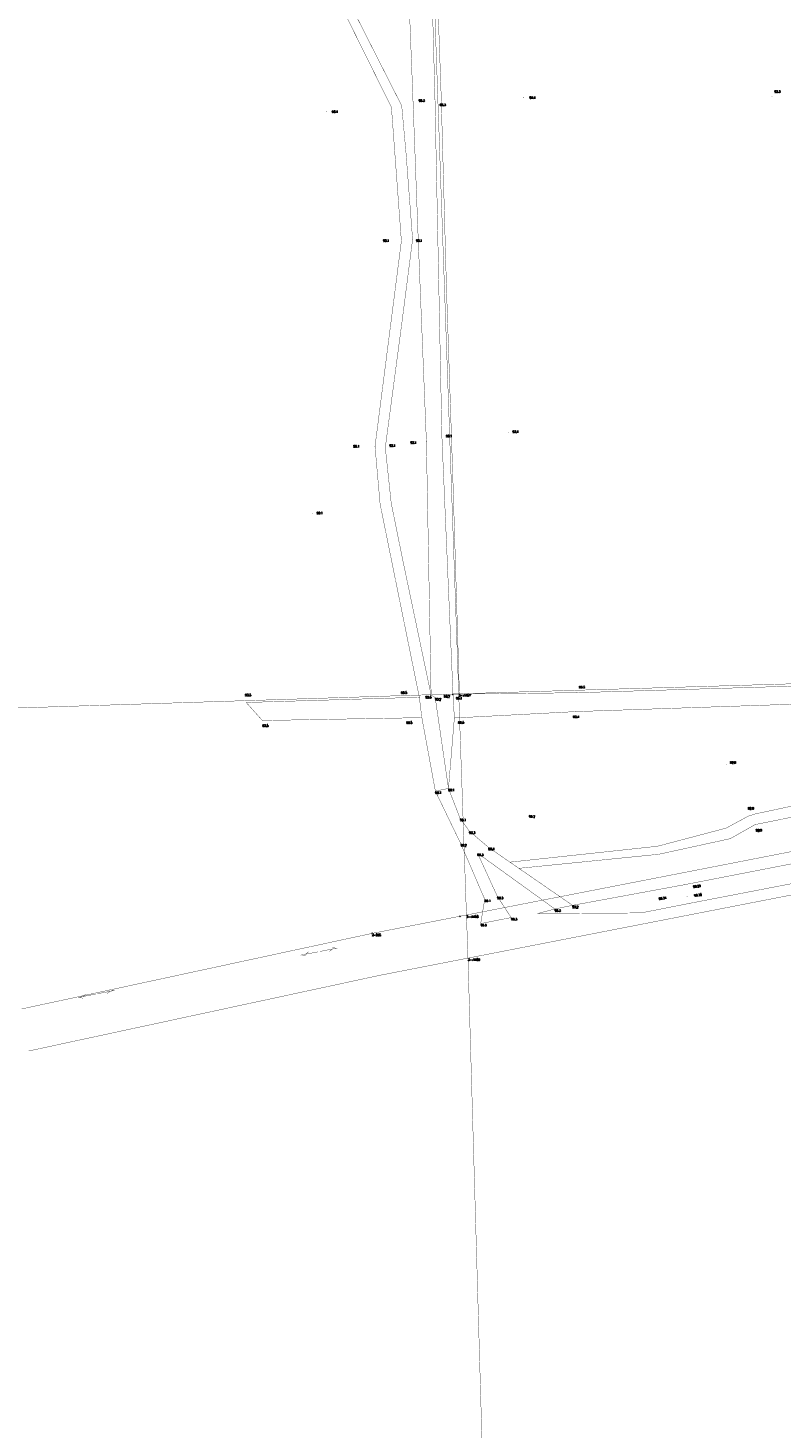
# Model space of a CAD drawing. Header units: metres. Extents: x 7542868 to 7543897, y 5828496 to 5830561.
# Tile 3 of 122: x 7543245 to 7543457, y 5828890 to 5829285. Entities that reach past the tile are written whole.
import ezdxf
from ezdxf.enums import TextEntityAlignment as Align

# ---------------------------------------------------------------- set-up
doc = ezdxf.new("R2010")
doc.units = ezdxf.units.M
doc.header["$MEASUREMENT"] = 0
for name, color, linetype in [('_nowe granice', 6, 'Continuous'), ('BDOT500_KTJZ_L_0', 7, 'Continuous'), ('BDOT500_RTPW_T_0', 7, 'Continuous'), ('BDOT500_RTPW_T_1', 7, 'Continuous'), ('GESUT_SUPP_L_6', 7, 'Continuous'), ('GESUT_SUPT_L_0', 7, 'Continuous'), ('GLOWNA_BAZA_DZIALKI', 7, 'Continuous'), ('GLOWNA_BAZA_NUMERY_PUNKTOW', 7, 'Continuous'), ('GLOWNA_BAZA_PUNKTY', 7, 'Continuous'), ('SZUMIN_511-1_DROGA_POM_UZUPEL__', 7, 'Continuous')]:
    doc.layers.add(name, color=color, linetype=linetype)
doc.styles.add('STYL_ARIAL', font='simplex', dxfattribs={"width": 0.75, "oblique": 0.1})

# ---------------------------------------------------------------- blocks, each defined once
blk = doc.blocks.new('203')
at = {"color": 0}
blk.add_circle((0, 0), 0.05, dxfattribs=at)

msp = doc.modelspace()

# ---------------------------------------------------------------- linework, layer by layer
at = {"layer": 'BDOT500_KTJZ_L_0', "color": 7, "const_width": 0.09}
for points in [[(7543350.045, 5829343.9915), (7543353.1824, 5829264.1229)], [(7543359.3665, 5829264.6891), (7543357.1901, 5829344.4793)], [(7543328.7836, 5829299.3394), (7543347.1049, 5829262.3857)], [(7543350.0029, 5829262.8144), (7543331.2972, 5829299.7188)], [(7543347.1049, 5829262.3857), (7543349.9058, 5829224.7118)], [(7543351.2182, 5829249.4502), (7543350.0029, 5829262.8144)], [(7543353.1824, 5829264.1229), (7543354.7248, 5829223.1344)], [(7543361.3117, 5829169.8044), (7543359.3665, 5829264.6891)], [(7543353.0648, 5829225.2122), (7543351.2182, 5829249.4502)], [(7543349.9058, 5829224.7118), (7543343.5949, 5829175.5537)], [(7543350.1212, 5829202.2839), (7543353.0648, 5829225.2122)], [(7543354.7248, 5829223.1344), (7543356.9484, 5829168.3341)], [(7543345.3762, 5829166.5793), (7543350.1212, 5829202.2839)], [(7543343.5949, 5829175.5537), (7543342.4832, 5829166.9113)], [(7543356.9484, 5829168.3341), (7543358.2794, 5829096.8682)], [(7543364.445, 5829097.1053), (7543361.3117, 5829169.8044)], [(7543342.4832, 5829166.9113), (7543343.9188, 5829150.6292)], [(7543347.0369, 5829150.9753), (7543345.3762, 5829166.5793)], [(7543343.9188, 5829150.6292), (7543348.6827, 5829127.1441)], [(7543350.2488, 5829135.1065), (7543347.0369, 5829150.9753)], [(7543358.2794, 5829096.8682), (7543350.2488, 5829135.1065)], [(7543348.6827, 5829127.1441), (7543354.9595, 5829096.2516)], [(7543453.6985, 5829099.183), (7543531.3266, 5829101.4704)], [(7543306.2044, 5829094.7814), (7543354.9595, 5829096.2516)], [(7543354.9595, 5829096.2516), (7543355.6709, 5829090.513)], [(7543359.43, 5829096.15), (7543358.2794, 5829096.8682)], [(7543364.445, 5829097.1053), (7543399.2565, 5829097.5322)], [(7543364.8273, 5829090.417), (7543364.445, 5829097.1053)], [(7543399.2565, 5829097.5322), (7543453.6985, 5829099.183)], [(7543310.7574, 5829089.7067), (7543306.2044, 5829094.7814)], [(7543363.17, 5829070.58), (7543359.43, 5829096.15)], [(7543465.1863, 5829094.4676), (7543399.0668, 5829092.2203)], [(7543355.6709, 5829090.513), (7543310.7574, 5829089.7067)], [(7543355.6709, 5829090.513), (7543359.48, 5829069.83)], [(7543363.17, 5829070.58), (7543364.8273, 5829090.417)], [(7543399.0668, 5829092.2203), (7543364.8273, 5829090.417)], [(7543449.7074, 5829063.4383), (7543510.9978, 5829076.4684)], [(7543359.48, 5829069.83), (7543363.17, 5829070.58)], [(7543363.17, 5829070.58), (7543359.48, 5829069.83)], [(7543359.48, 5829069.83), (7543366.62, 5829055.03)], [(7543366.43, 5829062.19), (7543363.17, 5829070.58)], [(7543496.0701, 5829069.8233), (7543449.5203, 5829060.3906)], [(7543369.04, 5829058.57), (7543366.43, 5829062.19)], [(7543441.3472, 5829059.4004), (7543447.5758, 5829062.7619)], [(7543447.5758, 5829062.7619), (7543449.7074, 5829063.4383)], [(7543374.46, 5829053.97), (7543369.04, 5829058.57)], [(7543422.0474, 5829054.3014), (7543441.3472, 5829059.4004)], [(7543449.5203, 5829060.3906), (7543442.5227, 5829056.4349)], [(7543366.62, 5829055.03), (7543373.38, 5829039.39)], [(7543398.11, 5829037.66), (7543374.46, 5829053.97)], [(7543380.4771, 5829049.8204), (7543422.0474, 5829054.3014)], [(7543442.5227, 5829056.4349), (7543422.389, 5829052.0389)], [(7543429.58, 5829043.46), (7543480.93, 5829053.46)], [(7543376.93, 5829040.18), (7543371.36, 5829052.35)], [(7543371.36, 5829052.35), (7543393.12, 5829036.64)], [(7543383.0009, 5829048.0799), (7543380.4771, 5829049.8204)], [(7543422.389, 5829052.0389), (7543383.0009, 5829048.0799)], [(7543482.22, 5829048.09), (7543431.03, 5829038.21)], [(7543398.11, 5829037.66), (7543429.58, 5829043.46)], [(7543373.38, 5829039.39), (7543372.24, 5829032.53)], [(7543380.83, 5829034.22), (7543376.93, 5829040.18)], [(7543393.12, 5829036.64), (7543398.11, 5829037.66)], [(7543431.03, 5829038.21), (7543417.4192, 5829035.5262)], [(7543372.24, 5829032.53), (7543380.83, 5829034.22)], [(7543388.2048, 5829035.3227), (7543393.12, 5829036.64)], [(7543388.2048, 5829035.3227), (7543417.4192, 5829035.5262)]]:
    msp.add_lwpolyline(points, dxfattribs=at)
at = {"layer": 'BDOT500_RTPW_T_0', "color": 7, "const_width": 0.075}
for points in [[(7543353.2274, 5829264.1229), (7543353.2142, 5829264.091), (7543353.1824, 5829264.0779), (7543353.1506, 5829264.091), (7543353.1374, 5829264.1229), (7543353.1506, 5829264.1547), (7543353.1824, 5829264.1679), (7543353.2142, 5829264.1547), (7543353.2274, 5829264.1229)], [(7543359.4115, 5829264.6891), (7543359.3984, 5829264.6573), (7543359.3665, 5829264.6441), (7543359.3347, 5829264.6573), (7543359.3215, 5829264.6891), (7543359.3347, 5829264.7209), (7543359.3665, 5829264.7341), (7543359.3984, 5829264.7209), (7543359.4115, 5829264.6891)], [(7543384.3108, 5829265.1065), (7543384.2976, 5829265.0746), (7543384.2658, 5829265.0615), (7543384.234, 5829265.0746), (7543384.2208, 5829265.1065), (7543384.234, 5829265.1383), (7543384.2658, 5829265.1515), (7543384.2976, 5829265.1383), (7543384.3108, 5829265.1065)], [(7543454.3437, 5829265.5178), (7543454.3306, 5829265.486), (7543454.2987, 5829265.4728), (7543454.2669, 5829265.486), (7543454.2537, 5829265.5178), (7543454.2669, 5829265.5496), (7543454.2987, 5829265.5628), (7543454.3306, 5829265.5496), (7543454.3437, 5829265.5178)], [(7543328.9159, 5829261.1795), (7543328.9027, 5829261.1477), (7543328.8709, 5829261.1345), (7543328.839, 5829261.1477), (7543328.8259, 5829261.1795), (7543328.839, 5829261.2113), (7543328.8709, 5829261.2245), (7543328.9027, 5829261.2113), (7543328.9159, 5829261.1795)], [(7543349.9508, 5829224.7118), (7543349.9376, 5829224.68), (7543349.9058, 5829224.6668), (7543349.8739, 5829224.68), (7543349.8608, 5829224.7118), (7543349.8739, 5829224.7436), (7543349.9058, 5829224.7568), (7543349.9376, 5829224.7436), (7543349.9508, 5829224.7118)], [(7543353.1098, 5829225.2122), (7543353.0966, 5829225.1804), (7543353.0648, 5829225.1672), (7543353.0329, 5829225.1804), (7543353.0198, 5829225.2122), (7543353.0329, 5829225.2441), (7543353.0648, 5829225.2572), (7543353.0966, 5829225.2441), (7543353.1098, 5829225.2122)], [(7543356.9934, 5829168.3341), (7543356.9803, 5829168.3023), (7543356.9484, 5829168.2891), (7543356.9166, 5829168.3023), (7543356.9034, 5829168.3341), (7543356.9166, 5829168.3659), (7543356.9484, 5829168.3791), (7543356.9803, 5829168.3659), (7543356.9934, 5829168.3341)], [(7543361.3567, 5829169.8044), (7543361.3436, 5829169.7725), (7543361.3117, 5829169.7594), (7543361.2799, 5829169.7725), (7543361.2667, 5829169.8044), (7543361.2799, 5829169.8362), (7543361.3117, 5829169.8494), (7543361.3436, 5829169.8362), (7543361.3567, 5829169.8044)], [(7543380.1379, 5829170.7055), (7543380.1247, 5829170.6737), (7543380.0929, 5829170.6605), (7543380.0611, 5829170.6737), (7543380.0479, 5829170.7055), (7543380.0611, 5829170.7373), (7543380.0929, 5829170.7505), (7543380.1247, 5829170.7373), (7543380.1379, 5829170.7055)], [(7543342.5282, 5829166.9113), (7543342.515, 5829166.8795), (7543342.4832, 5829166.8663), (7543342.4513, 5829166.8795), (7543342.4382, 5829166.9113), (7543342.4513, 5829166.9431), (7543342.4832, 5829166.9563), (7543342.515, 5829166.9431), (7543342.5282, 5829166.9113)], [(7543345.4212, 5829166.5793), (7543345.408, 5829166.5475), (7543345.3762, 5829166.5343), (7543345.3444, 5829166.5475), (7543345.3312, 5829166.5793), (7543345.3444, 5829166.6111), (7543345.3762, 5829166.6243), (7543345.408, 5829166.6111), (7543345.4212, 5829166.5793)], [(7543324.8378, 5829147.9879), (7543324.8246, 5829147.956), (7543324.7928, 5829147.9429), (7543324.761, 5829147.956), (7543324.7478, 5829147.9879), (7543324.761, 5829148.0197), (7543324.7928, 5829148.0329), (7543324.8246, 5829148.0197), (7543324.8378, 5829147.9879)], [(7543355.0045, 5829096.2516), (7543354.9914, 5829096.2198), (7543354.9595, 5829096.2066), (7543354.9277, 5829096.2198), (7543354.9145, 5829096.2516), (7543354.9277, 5829096.2835), (7543354.9595, 5829096.2966), (7543354.9914, 5829096.2835), (7543355.0045, 5829096.2516)], [(7543358.3244, 5829096.8682), (7543358.3113, 5829096.8364), (7543358.2794, 5829096.8232), (7543358.2476, 5829096.8364), (7543358.2344, 5829096.8682), (7543358.2476, 5829096.9), (7543358.2794, 5829096.9132), (7543358.3113, 5829096.9), (7543358.3244, 5829096.8682)], [(7543359.43, 5829096.195), (7543359.4618, 5829096.1818), (7543359.475, 5829096.15), (7543359.4618, 5829096.1182), (7543359.43, 5829096.105), (7543359.3982, 5829096.1182), (7543359.385, 5829096.15), (7543359.3982, 5829096.1818), (7543359.43, 5829096.195)], [(7543361.91, 5829097.005), (7543361.9418, 5829096.9918), (7543361.955, 5829096.96), (7543361.9418, 5829096.9282), (7543361.91, 5829096.915), (7543361.8782, 5829096.9282), (7543361.865, 5829096.96), (7543361.8782, 5829096.9918), (7543361.91, 5829097.005)], [(7543364.49, 5829097.1053), (7543364.4768, 5829097.0735), (7543364.445, 5829097.0603), (7543364.4132, 5829097.0735), (7543364.4, 5829097.1053), (7543364.4132, 5829097.1372), (7543364.445, 5829097.1503), (7543364.4768, 5829097.1372), (7543364.49, 5829097.1053)], [(7543399.3015, 5829097.5322), (7543399.2883, 5829097.5004), (7543399.2565, 5829097.4872), (7543399.2247, 5829097.5004), (7543399.2115, 5829097.5322), (7543399.2247, 5829097.564), (7543399.2565, 5829097.5772), (7543399.2883, 5829097.564), (7543399.3015, 5829097.5322)], [(7543306.2494, 5829094.7814), (7543306.2362, 5829094.7496), (7543306.2044, 5829094.7364), (7543306.1726, 5829094.7496), (7543306.1594, 5829094.7814), (7543306.1726, 5829094.8132), (7543306.2044, 5829094.8264), (7543306.2362, 5829094.8132), (7543306.2494, 5829094.7814)], [(7543399.1118, 5829092.2203), (7543399.0986, 5829092.1885), (7543399.0668, 5829092.1753), (7543399.035, 5829092.1885), (7543399.0218, 5829092.2203), (7543399.035, 5829092.2522), (7543399.0668, 5829092.2653), (7543399.0986, 5829092.2522), (7543399.1118, 5829092.2203)], [(7543310.8024, 5829089.7067), (7543310.7892, 5829089.6749), (7543310.7574, 5829089.6617), (7543310.7256, 5829089.6749), (7543310.7124, 5829089.7067), (7543310.7256, 5829089.7385), (7543310.7574, 5829089.7517), (7543310.7892, 5829089.7385), (7543310.8024, 5829089.7067)], [(7543355.7159, 5829090.513), (7543355.7028, 5829090.4811), (7543355.6709, 5829090.468), (7543355.6391, 5829090.4811), (7543355.6259, 5829090.513), (7543355.6391, 5829090.5448), (7543355.6709, 5829090.558), (7543355.7028, 5829090.5448), (7543355.7159, 5829090.513)], [(7543364.8723, 5829090.417), (7543364.8592, 5829090.3852), (7543364.8273, 5829090.372), (7543364.7955, 5829090.3852), (7543364.7823, 5829090.417), (7543364.7955, 5829090.4488), (7543364.8273, 5829090.462), (7543364.8592, 5829090.4488), (7543364.8723, 5829090.417)], [(7543441.5501, 5829077.4169), (7543441.5369, 5829077.3851), (7543441.5051, 5829077.3719), (7543441.4733, 5829077.3851), (7543441.4601, 5829077.4169), (7543441.4733, 5829077.4488), (7543441.5051, 5829077.4619), (7543441.5369, 5829077.4488), (7543441.5501, 5829077.4169)], [(7543359.48, 5829069.875), (7543359.5118, 5829069.8618), (7543359.525, 5829069.83), (7543359.5118, 5829069.7982), (7543359.48, 5829069.785), (7543359.4482, 5829069.7982), (7543359.435, 5829069.83), (7543359.4482, 5829069.8618), (7543359.48, 5829069.875)], [(7543363.17, 5829070.625), (7543363.2018, 5829070.6118), (7543363.215, 5829070.58), (7543363.2018, 5829070.5482), (7543363.17, 5829070.535), (7543363.1382, 5829070.5482), (7543363.125, 5829070.58), (7543363.1382, 5829070.6118), (7543363.17, 5829070.625)], [(7543366.43, 5829062.235), (7543366.4618, 5829062.2218), (7543366.475, 5829062.19), (7543366.4618, 5829062.1582), (7543366.43, 5829062.145), (7543366.3982, 5829062.1582), (7543366.385, 5829062.19), (7543366.3982, 5829062.2218), (7543366.43, 5829062.235)], [(7543385.88, 5829063.175), (7543385.9118, 5829063.1618), (7543385.925, 5829063.13), (7543385.9118, 5829063.0982), (7543385.88, 5829063.085), (7543385.8482, 5829063.0982), (7543385.835, 5829063.13), (7543385.8482, 5829063.1618), (7543385.88, 5829063.175)], [(7543447.6208, 5829062.7619), (7543447.6076, 5829062.7301), (7543447.5758, 5829062.7169), (7543447.544, 5829062.7301), (7543447.5308, 5829062.7619), (7543447.544, 5829062.7938), (7543447.5758, 5829062.8069), (7543447.6076, 5829062.7938), (7543447.6208, 5829062.7619)], [(7543369.04, 5829058.615), (7543369.0718, 5829058.6018), (7543369.085, 5829058.57), (7543369.0718, 5829058.5382), (7543369.04, 5829058.525), (7543369.0082, 5829058.5382), (7543368.995, 5829058.57), (7543369.0082, 5829058.6018), (7543369.04, 5829058.615)], [(7543449.5653, 5829060.3906), (7543449.5521, 5829060.3588), (7543449.5203, 5829060.3456), (7543449.4885, 5829060.3588), (7543449.4753, 5829060.3906), (7543449.4885, 5829060.4224), (7543449.5203, 5829060.4356), (7543449.5521, 5829060.4224), (7543449.5653, 5829060.3906)], [(7543366.62, 5829055.075), (7543366.6518, 5829055.0618), (7543366.665, 5829055.03), (7543366.6518, 5829054.9982), (7543366.62, 5829054.985), (7543366.5882, 5829054.9982), (7543366.575, 5829055.03), (7543366.5882, 5829055.0618), (7543366.62, 5829055.075)], [(7543374.46, 5829054.015), (7543374.4918, 5829054.0018), (7543374.505, 5829053.97), (7543374.4918, 5829053.9382), (7543374.46, 5829053.925), (7543374.4282, 5829053.9382), (7543374.415, 5829053.97), (7543374.4282, 5829054.0018), (7543374.46, 5829054.015)], [(7543371.36, 5829052.395), (7543371.3918, 5829052.3818), (7543371.405, 5829052.35), (7543371.3918, 5829052.3182), (7543371.36, 5829052.305), (7543371.3282, 5829052.3182), (7543371.315, 5829052.35), (7543371.3282, 5829052.3818), (7543371.36, 5829052.395)], [(7543373.38, 5829039.435), (7543373.4118, 5829039.4218), (7543373.425, 5829039.39), (7543373.4118, 5829039.3582), (7543373.38, 5829039.345), (7543373.3482, 5829039.3582), (7543373.335, 5829039.39), (7543373.3482, 5829039.4218), (7543373.38, 5829039.435)], [(7543376.93, 5829040.225), (7543376.9618, 5829040.2118), (7543376.975, 5829040.18), (7543376.9618, 5829040.1482), (7543376.93, 5829040.135), (7543376.8982, 5829040.1482), (7543376.885, 5829040.18), (7543376.8982, 5829040.2118), (7543376.93, 5829040.225)], [(7543398.11, 5829037.705), (7543398.1418, 5829037.6918), (7543398.155, 5829037.66), (7543398.1418, 5829037.6282), (7543398.11, 5829037.615), (7543398.0782, 5829037.6282), (7543398.065, 5829037.66), (7543398.0782, 5829037.6918), (7543398.11, 5829037.705)], [(7543380.83, 5829034.265), (7543380.8618, 5829034.2518), (7543380.875, 5829034.22), (7543380.8618, 5829034.1882), (7543380.83, 5829034.175), (7543380.7982, 5829034.1882), (7543380.785, 5829034.22), (7543380.7982, 5829034.2518), (7543380.83, 5829034.265)], [(7543393.12, 5829036.685), (7543393.1518, 5829036.6718), (7543393.165, 5829036.64), (7543393.1518, 5829036.6082), (7543393.12, 5829036.595), (7543393.0882, 5829036.6082), (7543393.075, 5829036.64), (7543393.0882, 5829036.6718), (7543393.12, 5829036.685)], [(7543372.24, 5829032.575), (7543372.2718, 5829032.5618), (7543372.285, 5829032.53), (7543372.2718, 5829032.4982), (7543372.24, 5829032.485), (7543372.2082, 5829032.4982), (7543372.195, 5829032.53), (7543372.2082, 5829032.5618), (7543372.24, 5829032.575)]]:
    msp.add_lwpolyline(points, dxfattribs=at)
at = {"layer": 'BDOT500_RTPW_T_1', "color": 7, "const_width": 0.075}
for points in [[(7543429.625, 5829043.46), (7543429.6118, 5829043.4282), (7543429.58, 5829043.415), (7543429.5482, 5829043.4282), (7543429.535, 5829043.46), (7543429.5482, 5829043.4918), (7543429.58, 5829043.505), (7543429.6118, 5829043.4918), (7543429.625, 5829043.46)], [(7543430.4096, 5829040.2199), (7543430.3964, 5829040.1881), (7543430.3646, 5829040.1749), (7543430.3328, 5829040.1881), (7543430.3196, 5829040.2199), (7543430.3328, 5829040.2517), (7543430.3646, 5829040.2649), (7543430.3964, 5829040.2517), (7543430.4096, 5829040.2199)], [(7543431.075, 5829038.21), (7543431.0618, 5829038.1782), (7543431.03, 5829038.165), (7543430.9982, 5829038.1782), (7543430.985, 5829038.21), (7543430.9982, 5829038.2418), (7543431.03, 5829038.255), (7543431.0618, 5829038.2418), (7543431.075, 5829038.21)]]:
    msp.add_lwpolyline(points, dxfattribs=at)
at = {"layer": 'GESUT_SUPP_L_6', "color": 30, "const_width": 0.09}
for points in [[(7543359.2959, 5829316.4114), (7543361.1258, 5829265.1735)], [(7543361.1258, 5829265.1735), (7543362.584, 5829212.1247)], [(7543362.584, 5829212.1247), (7543364.4254, 5829157.1412)], [(7543364.4254, 5829157.1412), (7543366.2554, 5829096.9904)]]:
    msp.add_lwpolyline(points, dxfattribs=at)
at = {"layer": 'GESUT_SUPT_L_0', "color": 30, "const_width": 0.09}
for points in [[(7543331.8539, 5829025.6338), (7543326.9491, 5829024.6629)], [(7543330.5296, 5829025.3716), (7543329.6458, 5829024.687)], [(7543331.5106, 5829025.5658), (7543330.4326, 5829025.8621)], [(7543326.4583, 5829024.5677), (7543321.546, 5829023.6349)], [(7543322.9656, 5829023.3956), (7543321.8899, 5829023.7002)], [(7543323.7615, 5829024.5646), (7543322.8723, 5829023.8868)], [(7543269.1726, 5829013.6895), (7543264.2604, 5829012.7567)], [(7543267.8463, 5829013.4377), (7543266.9572, 5829012.7599)], [(7543268.8288, 5829013.6242), (7543267.7531, 5829013.9289)], [(7543263.7695, 5829012.6621), (7543258.8624, 5829011.7025)], [(7543260.2833, 5829011.4709), (7543259.2059, 5829011.7697)], [(7543261.0728, 5829012.6442), (7543260.1873, 5829011.9616)]]:
    msp.add_lwpolyline(points, dxfattribs=at)
at = {"layer": 'GLOWNA_BAZA_DZIALKI', "color": 92, "lineweight": 20, "const_width": 0.09}
for points in [[(7543348.62, 5829593.93), (7543366.05, 5829097.23)], [(7543366.05, 5829097.23), (7543745.91, 5829108.62)], [(7543368.23, 5829034.94), (7543745.91, 5829108.62)], [(7543819.98, 5829110.85), (7543368.66, 5829022.8)], [(7542868.04, 5829081.23), (7543366.05, 5829097.23)], [(7543366.05, 5829097.23), (7543368.23, 5829034.94)], [(7543341.65, 5829029.76), (7543368.23, 5829034.94)], [(7543368.23, 5829034.94), (7543368.66, 5829022.8)], [(7543242.99, 5829008.48), (7543341.65, 5829029.76)], [(7543368.66, 5829022.8), (7543383.91, 5828497.02)]]:
    msp.add_lwpolyline(points, dxfattribs=at)
at = {"layer": 'GLOWNA_BAZA_PUNKTY', "color": 7, "const_width": 0.09}
for points in [[(7543366.05, 5829097.275), (7543366.0818, 5829097.2618), (7543366.095, 5829097.23), (7543366.0818, 5829097.1982), (7543366.05, 5829097.185), (7543366.0182, 5829097.1982), (7543366.005, 5829097.23), (7543366.0182, 5829097.2618), (7543366.05, 5829097.275)], [(7543368.23, 5829034.985), (7543368.2618, 5829034.9718), (7543368.275, 5829034.94), (7543368.2618, 5829034.9082), (7543368.23, 5829034.895), (7543368.1982, 5829034.9082), (7543368.185, 5829034.94), (7543368.1982, 5829034.9718), (7543368.23, 5829034.985)], [(7543341.65, 5829030.01), (7543341.7852, 5829029.9703), (7543341.8774, 5829029.8639), (7543341.8975, 5829029.7244), (7543341.8389, 5829029.5963), (7543341.7204, 5829029.5201), (7543341.5796, 5829029.5201), (7543341.4611, 5829029.5963), (7543341.4025, 5829029.7244), (7543341.4226, 5829029.8639), (7543341.5148, 5829029.9703), (7543341.65, 5829030.01)], [(7543368.66, 5829022.845), (7543368.6918, 5829022.8318), (7543368.705, 5829022.8), (7543368.6918, 5829022.7682), (7543368.66, 5829022.755), (7543368.6282, 5829022.7682), (7543368.615, 5829022.8), (7543368.6282, 5829022.8318), (7543368.66, 5829022.845)]]:
    msp.add_lwpolyline(points, dxfattribs=at)
at = {"layer": 'SZUMIN_511-1_DROGA_POM_UZUPEL__', "color": 7, "const_width": 0.09}
for points in [[(7543348.62, 5829593.93), (7543366.05, 5829097.23)], [(7543368.23, 5829034.94), (7543745.91, 5829108.62)], [(7543819.98, 5829110.85), (7543368.66, 5829022.8)], [(7543366.05, 5829097.23), (7543368.23, 5829034.94)], [(7543368.23, 5829034.94), (7543341.65, 5829029.76)], [(7543341.65, 5829029.76), (7543242.99, 5829008.48)], [(7543368.66, 5829022.8), (7543343.96, 5829017.98)], [(7543383.91, 5828497.02), (7543368.66, 5829022.8)], [(7543343.96, 5829017.98), (7543244.94, 5828996.64)]]:
    msp.add_lwpolyline(points, dxfattribs=at)

# ---------------------------------------------------------------- block references
at = {"layer": '_nowe granice', "color": 6}
for p in [(7543364.4197, 5829097.036), (7543366.4101, 5829034.5908)]:
    msp.add_blockref('203', p, dxfattribs=at)

# ---------------------------------------------------------------- texts
at = {"layer": 'BDOT500_RTPW_T_0', "color": 7, "style": 'STYL_ARIAL', "width": 0.75}
for s, p in [('93.3', (7543454.9987, 5829267.1224)), ('93.3', (7543354.8135, 5829264.5803)), ('93.3', (7543360.7419, 5829263.3946)), ('94.4', (7543386.0206, 5829265.4245)), ('93.4', (7543330.3885, 5829261.4501)), ('93.1', (7543344.7836, 5829225.1721)), ('93.1', (7543354.0794, 5829225.1721)), ('93.4', (7543381.2312, 5829171.3555)), ('93.1', (7543336.4125, 5829167.2293)), ('93.1', (7543346.5619, 5829167.419)), ('93.1', (7543352.4903, 5829168.2727)), ('93.1', (7543362.4974, 5829170.1224)), ('93.1', (7543326.0734, 5829148.4482)), ('93.5', (7543305.9198, 5829097.1862)), ('93.5', (7543349.8374, 5829097.8502)), ('93.5', (7543356.7143, 5829096.5697)), ('93.2', (7543361.91, 5829096.8037)), ('93.4', (7543365.2987, 5829096.2851)), ('93.5', (7543399.9679, 5829099.4153)), ('93.2', (7543359.43, 5829095.9938)), ('93.5', (7543310.8048, 5829088.5545)), ('93.5', (7543351.3076, 5829089.4082)), ('93.5', (7543365.9152, 5829089.4556)), ('93.4', (7543398.308, 5829091.0681)), ('92.9', (7543442.5011, 5829078.2092)), ('93.1', (7543359.48, 5829069.6738)), ('93.1', (7543363.17, 5829070.4238)), ('92.9', (7543447.5284, 5829065.2616)), ('93.1', (7543366.43, 5829062.0338)), ('93.2', (7543385.88, 5829062.9737)), ('93.3', (7543369.04, 5829058.4138)), ('92.9', (7543449.7574, 5829059.0961)), ('93.2', (7543366.62, 5829054.8738)), ('93.4', (7543374.46, 5829053.8137)), ('93.3', (7543371.36, 5829052.1937)), ('93.1', (7543373.38, 5829039.2337)), ('93.3', (7543376.93, 5829040.0237)), ('93.2', (7543398.11, 5829037.5038)), ('93.3', (7543380.83, 5829034.0637)), ('93.3', (7543393.12, 5829036.4837)), ('93.3', (7543372.24, 5829032.3738))]:
    msp.add_text(s, height=0.625, dxfattribs=at).set_placement(p, align=Align.TOP_LEFT)
at = {"layer": 'BDOT500_RTPW_T_1', "color": 7, "style": 'STYL_ARIAL', "width": 0.75}
for s, rotation, p in [('93.29', 7.3386, (7543432.0445, 5829043.207)), ('93.34', 8.1301, (7543422.3537, 5829039.7985)), ('93.30', 8.1301, (7543432.3486, 5829040.7076))]:
    msp.add_text(s, height=0.625, rotation=rotation, dxfattribs=at).set_placement(p, align=Align.TOP_LEFT)
at = {"layer": 'GLOWNA_BAZA_NUMERY_PUNKTOW', "color": 7, "style": 'STYL_ARIAL', "width": 0.75}
for s, p in [('3-x1457', (7543366.05, 5829097.0738)), ('3-x1458', (7543368.23, 5829034.7838)), ('3-595', (7543341.65, 5829029.6037)), ('3-x1459', (7543368.66, 5829022.6437))]:
    msp.add_text(s, height=0.625, dxfattribs=at).set_placement(p, align=Align.TOP_LEFT)

doc.saveas('drawing.dxf')
